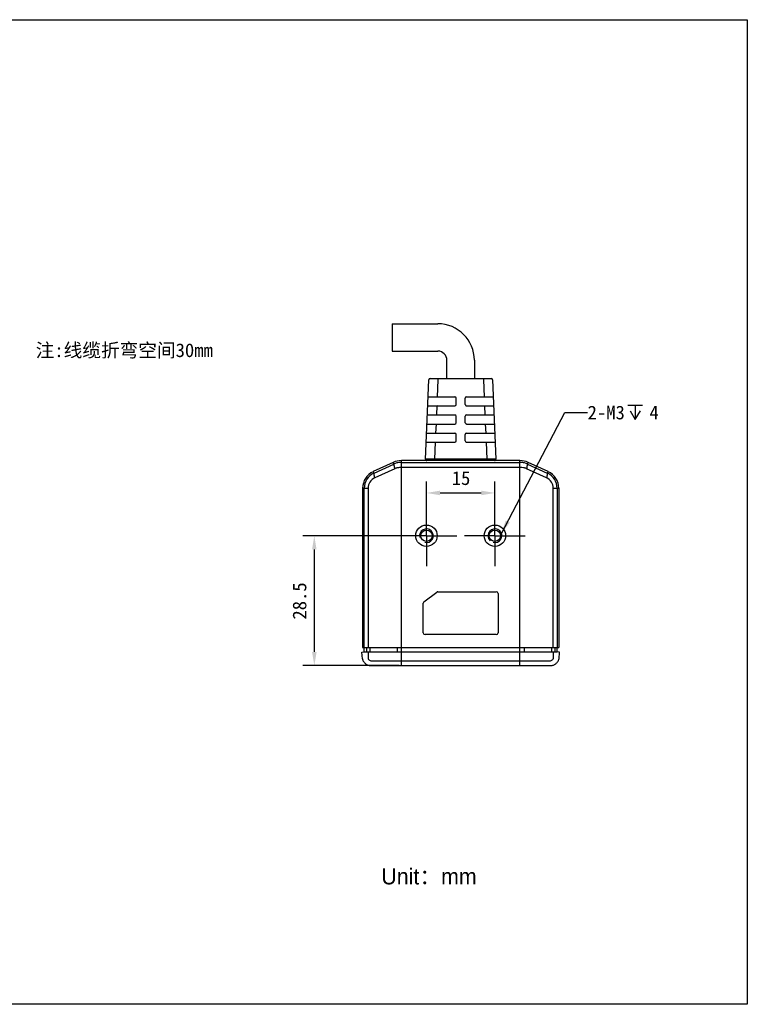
# Model space of a CAD drawing. Header units: millimetres. Extents: x 149 to 486, y 54 to 271.
# Tile 4 of 4: x 327 to 486, y 54 to 271. Entities that reach past the tile are written whole.
import ezdxf

# ---------------------------------------------------------------- set-up
doc = ezdxf.new("R2010")
doc.units = ezdxf.units.MM
doc.header["$LTSCALE"] = 23.1
doc.header["$PDMODE"] = 3
doc.header["$PDSIZE"] = 8
doc.linetypes.add('CENTER', pattern=[0.6, 0.375, -0.075, 0.075, -0.075])
doc.layers.get('0').update_dxf_attribs({"linetype": 'CONTINUOUS'})
doc.layers.get('Defpoints').update_dxf_attribs({"linetype": 'CONTINUOUS'})
for name, color, linetype in [('00_COMPONENTS', 7, 'CONTINUOUS'), ('03_ALL_AXES', 7, 'CONTINUOUS'), ('50_ALL_DETAILS', 7, 'CONTINUOUS'), ('51__DRAFT_DIMS', 7, 'CONTINUOUS')]:
    doc.layers.add(name, color=color, linetype=linetype)
doc.styles.get("Standard").update_dxf_attribs({"font": 'simfang.ttf'})
doc.dimstyles.new('DIMSTYLE_2', dxfattribs={"dimtxt": 3, "dimasz": 3, "dimexe": 2.5, "dimexo": 0.5, "dimgap": 0.75, "dimtad": 1, "dimdsep": 46, "dimtxsty": 'STANDARD', "dimblk": '_FILLED', "dimblk1": '_FILLED', "dimblk2": '_FILLED', "dimcen": 0.09, "dimclrt": 7, "dimazin": 2, "dimtp": 0.2, "dimtm": 0.2, "dimtfac": 1, "dimtofl": 0, "dimtmove": 0, "dimatfit": 3, "dimldrblk": '_FILLED', "dimfxl": 1, "dimtolj": 1, "dimarcsym": 0})
doc.dimstyles.get("Standard").update_dxf_attribs({"dimtxt": 3, "dimasz": 3, "dimexe": 2.5, "dimexo": 0.5, "dimtad": 1, "dimdsep": 46, "dimtxsty": 'STANDARD', "dimblk": '_FILLED', "dimblk1": '_FILLED', "dimblk2": '_FILLED', "dimcen": 0.09, "dimclrt": 3, "dimazin": 2, "dimtol": 1, "dimtp": 0.01, "dimtm": 0.01, "dimtfac": 1, "dimtofl": 0, "dimtmove": 0, "dimatfit": 3, "dimldrblk": '_FILLED', "dimfxl": 1, "dimtolj": 1, "dimarcsym": 0})

# ---------------------------------------------------------------- blocks, each defined once
blk = doc.blocks.new('_FILLED')
at = {"color": 0, "linetype": 'ByBlock'}
blk.add_solid([(0, 0), (-1, 0.167), (-1, -0.167)], dxfattribs=at)
blk = doc.blocks.new('*D82')
at = {"layer": '51__DRAFT_DIMS', "color": 0, "lineweight": -2}
for p, q in [((411.69, 157.3), (388.98, 157.3)), ((391.48, 154.3), (391.48, 131.8)), ((410.07, 128.8), (388.98, 128.8))]:
    blk.add_line(p, q, dxfattribs=at)
at = {"layer": 'Defpoints', "color": 0}
for p in [(412.19, 157.3), (391.48, 128.8), (410.57, 128.8)]:
    blk.add_point(p, dxfattribs=at)
at = {"layer": '51__DRAFT_DIMS', "color": 0, "linetype": 'ByBlock', "lineweight": -2, "xscale": 3, "yscale": 3, "zscale": 3}
for p, rotation in [((391.48, 157.3), 90), ((391.48, 128.8), 270)]:
    blk.add_blockref('_FILLED', p, dxfattribs=dict(at, rotation=rotation))
at = {"layer": '51__DRAFT_DIMS', "color": 7, "insert": (386.73, 142.99), "char_height": 3, "attachment_point": 2, "rotation": 90, "line_spacing_factor": 0.9}
blk.add_mtext('\\A1;28.5', dxfattribs=at)
blk = doc.blocks.new('*D84')
at = {"layer": '51__DRAFT_DIMS', "color": 0, "lineweight": -2}
for p, q in [((416.07, 162.24), (416.07, 169.19)), ((431.07, 162.43), (431.07, 169.19)), ((419.07, 166.69), (428.07, 166.69))]:
    blk.add_line(p, q, dxfattribs=at)
at = {"layer": 'Defpoints', "color": 0}
for p in [(431.07, 166.69), (416.07, 161.74), (431.07, 161.93)]:
    blk.add_point(p, dxfattribs=at)
at = {"layer": '51__DRAFT_DIMS', "color": 0, "linetype": 'ByBlock', "lineweight": -2, "xscale": 3, "yscale": 3, "zscale": 3, "rotation": 180}
blk.add_blockref('_FILLED', (416.07, 166.69), dxfattribs=at)
at = {"layer": '51__DRAFT_DIMS', "color": 0, "linetype": 'ByBlock', "lineweight": -2, "xscale": 3, "yscale": 3, "zscale": 3}
blk.add_blockref('_FILLED', (431.07, 166.69), dxfattribs=at)
at = {"layer": '51__DRAFT_DIMS', "color": 7, "insert": (423.65, 171.44), "char_height": 3, "attachment_point": 2, "line_spacing_factor": 0.9}
blk.add_mtext('\\A1;15', dxfattribs=at)

msp = doc.modelspace()

# ---------------------------------------------------------------- linework, layer by layer
at = {"layer": '00_COMPONENTS'}
for p, q in [((408.566, 203.806), (418.566, 203.807)), ((408.566, 203.806), (408.567, 197.806)), ((408.567, 197.806), (418.567, 197.807)), ((420.567, 191.807), (420.567, 195.807)), ((426.567, 195.807), (426.567, 191.807)), ((415.832, 174.12), (416.59, 191.52)), ((416.89, 191.807), (430.244, 191.807)), ((418.588, 191.52), (418.427, 187.807)), ((418.588, 191.807), (418.588, 191.52)), ((428.546, 191.807), (428.546, 191.52)), ((428.546, 191.52), (428.708, 187.807)), ((430.544, 191.52), (431.304, 174.12)), ((416.341, 185.807), (422.267, 185.807)), ((416.428, 187.807), (422.267, 187.807)), ((418.339, 185.807), (418.252, 183.807)), ((422.567, 186.107), (422.567, 187.507)), ((424.567, 186.107), (424.567, 187.507)), ((424.867, 187.807), (430.706, 187.807)), ((424.867, 185.807), (430.793, 185.807)), ((428.795, 185.807), (428.883, 183.807)), ((416.254, 183.807), (422.267, 183.807)), ((424.867, 183.807), (430.881, 183.807)), ((416.167, 181.806), (422.268, 181.807)), ((418.165, 181.807), (418.078, 179.807)), ((422.567, 182.107), (422.567, 183.507)), ((424.567, 182.107), (424.567, 183.507)), ((424.868, 181.807), (430.968, 181.807)), ((428.97, 181.807), (429.058, 179.807)), ((416.08, 179.806), (422.268, 179.807)), ((422.568, 178.107), (422.568, 179.507)), ((424.568, 178.107), (424.568, 179.507)), ((424.868, 179.807), (431.056, 179.807)), ((415.992, 177.806), (422.268, 177.807)), ((417.99, 177.807), (417.83, 174.12)), ((424.868, 177.807), (431.143, 177.807)), ((429.145, 177.807), (429.306, 174.12)), ((408.74, 173.394), (404.377, 171.36)), ((404.575, 171.054), (408.906, 173.04)), ((408.906, 173.04), (408.74, 173.394)), ((410.568, 128.804), (410.568, 173.799)), ((419.649, 173.799), (410.568, 173.799)), ((410.568, 173.403), (436.568, 173.403)), ((431.005, 173.807), (416.131, 173.806)), ((417.83, 173.807), (417.83, 174.12)), ((429.306, 174.12), (417.83, 174.12)), ((436.568, 173.799), (427.487, 173.799)), ((429.306, 173.807), (429.306, 174.12)), ((436.568, 128.804), (436.568, 173.799)), ((438.23, 173.04), (438.395, 173.394)), ((438.23, 173.04), (442.561, 171.054)), ((442.758, 171.36), (438.395, 173.394)), ((404.529, 171.033), (404.377, 171.36)), ((404.529, 171.033), (404.575, 171.054)), ((409.121, 172.013), (404.745, 170.007)), ((436.568, 172.262), (410.568, 172.262)), ((442.391, 170.007), (438.015, 172.013)), ((442.561, 171.054), (442.606, 171.033)), ((442.606, 171.033), (442.758, 171.36)), ((402.068, 167.734), (402.068, 132.804)), ((402.068, 167.734), (403.273, 167.734)), ((402.417, 132.832), (402.417, 167.734)), ((403.273, 167.734), (403.273, 132.832)), ((443.862, 167.734), (445.068, 167.734)), ((443.862, 132.832), (443.862, 167.734)), ((444.718, 167.734), (444.718, 132.832)), ((445.068, 167.734), (445.068, 132.804)), ((415.527, 142.824), (418.314, 144.924)), ((418.555, 145.004), (431.368, 145.004)), ((431.768, 144.604), (431.768, 136.004)), ((415.368, 136.004), (415.368, 142.504)), ((431.368, 135.604), (415.768, 135.604)), ((401.937, 131.778), (402.436, 131.804)), ((402.068, 132.804), (445.068, 132.804)), ((402.436, 131.804), (402.436, 132.804)), ((402.436, 131.804), (444.715, 131.804)), ((402.912, 132.804), (402.912, 131.804)), ((403.623, 132.804), (403.623, 131.804)), ((409.662, 132.804), (409.662, 131.804)), ((437.474, 132.804), (437.474, 131.804)), ((443.513, 132.804), (443.513, 131.804)), ((444.229, 132.804), (444.229, 131.804)), ((444.715, 131.804), (444.715, 132.804)), ((445.204, 131.778), (444.715, 131.804)), ((402.011, 130.261), (401.932, 131.777)), ((401.932, 131.777), (401.932, 131.777)), ((401.937, 131.778), (401.937, 131.778)), ((402.011, 130.262), (402.011, 130.261)), ((402.02, 130.212), (402.032, 130.175)), ((403.274, 131.777), (403.294, 130.298)), ((442.927, 129.786), (404.208, 129.786)), ((443.862, 131.777), (443.842, 130.298)), ((445.101, 130.166), (445.116, 130.212)), ((445.116, 130.211), (445.116, 130.212)), ((445.124, 130.261), (445.204, 131.778)), ((445.204, 131.778), (445.204, 131.778)), ((403.816, 128.807), (403.864, 128.805)), ((403.927, 128.804), (443.31, 128.807))]:
    msp.add_line(p, q, dxfattribs=at)
for points in [[(402.011, 130.261), (402.012, 130.251), (402.014, 130.236), (402.017, 130.222), (402.02, 130.212)], [(402.032, 130.175), (402.084, 130.035), (402.146, 129.899), (402.219, 129.769), (402.301, 129.644), (402.392, 129.525), (402.492, 129.414), (402.6, 129.31), (402.715, 129.215), (402.837, 129.129), (402.965, 129.052), (403.098, 128.985), (403.236, 128.928), (403.377, 128.882), (403.522, 128.846), (403.668, 128.821), (403.816, 128.807)], [(443.31, 128.807), (443.457, 128.82), (443.604, 128.844), (443.749, 128.879), (443.89, 128.925), (444.028, 128.981), (444.162, 129.047), (444.29, 129.123), (444.413, 129.209), (444.528, 129.304), (444.637, 129.407), (444.737, 129.518), (444.829, 129.636), (444.912, 129.76), (444.985, 129.891), (445.048, 130.026), (445.101, 130.166)], [(445.116, 130.212), (445.117, 130.217), (445.12, 130.227), (445.122, 130.236), (445.123, 130.247), (445.123, 130.249)]]:
    msp.add_lwpolyline(points, dxfattribs=at)
for centre, radius in [((416.068, 157.303), 2.35), ((416.068, 157.303), 1.25), ((431.068, 157.303), 2.35), ((431.068, 157.303), 1.25)]:
    msp.add_circle(centre, radius, dxfattribs=at)
for centre, radius, start, end in [((418.567, 195.807), 8, 0.003, 90.003), ((418.567, 195.807), 2, 0.003, 90.003), ((416.89, 191.507), 0.3, 90.003, 177.503), ((430.244, 191.507), 0.3, 2.503, 90.003), ((418.441, 186.103), 0.296, 270.02306, 302.65066), ((422.267, 187.507), 0.3, 0.003, 90.003), ((422.267, 186.107), 0.3, 270.003, 0.003), ((424.867, 187.507), 0.3, 90.003, 180.003), ((424.867, 186.107), 0.3, 180.003, 270.003), ((422.267, 183.507), 0.3, 0.003, 90.003), ((424.867, 183.507), 0.3, 90.003, 180.003), ((422.267, 182.107), 0.3, 270.003, 0.003), ((424.867, 182.107), 0.3, 180.003, 270.003), ((422.268, 179.507), 0.3, 0.003, 90.003), ((424.868, 179.507), 0.3, 90.003, 180.003), ((422.268, 178.107), 0.3, 270.003, 0.003), ((424.868, 178.107), 0.3, 180.003, 270.003), ((410.568, 169.475), 4.324, 90, 115), ((410.504, 169.559), 3.83, 114.45831, 114.66708), ((479.891, 187.281), 72.419, 191.42417, 192.02648), ((410.917, 168.653), 4.827, 114.12224, 114.45857), ((410.55, 169.469), 3.931, 104.88692, 114.11444), ((410.568, 169.403), 4, 89.99986, 104.88667), ((416.131, 174.106), 0.3, 177.503, 270.003), ((431.005, 174.107), 0.3, 270.003, 2.503), ((436.568, 169.475), 4.324, 65, 90), ((436.568, 169.403), 4, 75.11342, 90.00005), ((436.585, 169.469), 3.931, 65.88554, 75.1131), ((367.238, 187.282), 72.425, 347.97352, 348.57578), ((436.219, 168.653), 4.827, 65.54143, 65.87776), ((436.631, 169.559), 3.83, 65.33292, 65.54168), ((406.068, 167.734), 4, 115, 180), ((406.05, 167.734), 3.633, 114.7476, 179.99983), ((330.644, 158.42), 74.975, 9.02911, 9.61707), ((410.267, 169.466), 2.793, 105.2434, 114.22234), ((409.681, 171.595), 0.585, 100.53201, 104.66839), ((437.455, 171.595), 0.585, 75.33214, 79.46965), ((436.869, 169.466), 2.793, 65.77744, 74.75691), ((516.499, 158.419), 74.982, 170.38296, 170.97086), ((441.085, 167.734), 3.633, 0.00026, 65.25231), ((441.068, 167.734), 4, 0, 65), ((405.765, 167.734), 2.491, 114.16521, 179.98412), ((441.371, 167.734), 2.491, 0.01501, 65.83531), ((416.068, 157.303), 1.5, 255, 195), ((431.068, 157.303), 1.5, 255, 195), ((418.555, 144.604), 0.4, 90, 127), ((431.368, 144.604), 0.4, 0, 90), ((415.768, 142.504), 0.4, 127, 180), ((415.768, 136.004), 0.4, 180, 270), ((431.368, 136.004), 0.4, 270, 0), ((404.208, 129.043), 0.743, 89.99869, 92.02526), ((442.927, 129.043), 0.743, 87.97476, 90.0011), ((444.927, 130.271), 0.198, 350.29769, 353.52334), ((444.928, 130.271), 0.197, 353.52995, 357.05547), ((403.927, 130.795), 1.991, 266.2933, 268.17917), ((403.927, 130.797), 1.992, 268.17955, 269.99916)]:
    msp.add_arc(centre, radius, start, end, dxfattribs=at)
for points, knots in [([(408.918, 173.046), (408.907, 173.039), (408.901, 173.011), (408.901, 172.975), (408.905, 172.95), (408.907, 172.936)], [0, 0, 0, 0, 0.3508816, 0.637745, 1, 1, 1, 1]), ([(417.83, 174.12), (417.7, 174.121), (417.445, 174.122), (417.075, 174.124), (416.782, 174.125), (416.566, 174.125), (416.421, 174.125), (416.29, 174.125), (416.174, 174.125), (416.073, 174.124), (416, 174.124), (415.95, 174.123), (415.919, 174.123), (415.893, 174.122), (415.872, 174.122), (415.855, 174.121), (415.844, 174.121), (415.837, 174.121), (415.834, 174.12), (415.833, 174.12), (415.832, 174.12), (415.832, 174.12)], [0, 0, 0, 0, 0.1950655, 0.3826901, 0.5555537, 0.6343844, 0.7070916, 0.7729895, 0.8314263, 0.8818525, 0.9237871, 0.9414408, 0.9568328, 0.9699242, 0.9806778, 0.9890711, 0.9950911, 0.9972078, 0.9987278, 0.9996526, 1, 1, 1, 1]), ([(431.304, 174.12), (431.304, 174.121), (431.303, 174.121), (431.302, 174.121), (431.298, 174.121), (431.292, 174.122), (431.281, 174.122), (431.264, 174.123), (431.243, 174.123), (431.217, 174.124), (431.186, 174.124), (431.136, 174.125), (431.063, 174.125), (430.962, 174.125), (430.846, 174.126), (430.714, 174.126), (430.57, 174.126), (430.353, 174.125), (430.061, 174.124), (429.691, 174.123), (429.436, 174.121), (429.306, 174.12)], [0, 0, 0, 0, 0.0003474, 0.001272, 0.0027918, 0.0049082, 0.0109279, 0.019322, 0.0300783, 0.043175, 0.058574, 0.0762356, 0.1181872, 0.1686402, 0.2270932, 0.2930053, 0.3657185, 0.4445382, 0.6173615, 0.8049348, 1, 1, 1, 1]), ([(438.217, 173.046), (438.229, 173.039), (438.235, 173.011), (438.234, 172.975), (438.231, 172.95), (438.228, 172.936)], [0, 0, 0, 0, 0.3508819, 0.6377451, 1, 1, 1, 1]), ([(404.575, 171.054), (404.564, 171.048), (404.558, 171.019), (404.559, 170.983), (404.563, 170.959), (404.565, 170.945)], [0, 0, 0, 0, 0.3494494, 0.6367342, 1, 1, 1, 1]), ([(409.062, 172.191), (409.065, 172.178), (409.075, 172.143), (409.093, 172.083), (409.111, 172.037), (409.121, 172.013)], [0, 0, 0, 0, 0.214058, 0.5877247, 1, 1, 1, 1]), ([(410.568, 172.262), (410.484, 172.262), (410.151, 172.254), (409.818, 172.216), (409.574, 172.17)], [0, 0, 0, 0, 0.2525819, 1, 1, 1, 1]), ([(437.562, 172.17), (437.481, 172.185), (437.152, 172.239), (436.819, 172.262), (436.568, 172.262)], [0, 0, 0, 0, 0.2467626, 1, 1, 1, 1]), ([(438.074, 172.191), (438.071, 172.178), (438.054, 172.118), (438.034, 172.059), (438.015, 172.013)], [0, 0, 0, 0, 0.2141441, 1, 1, 1, 1]), ([(442.561, 171.054), (442.572, 171.048), (442.578, 171.019), (442.577, 170.983), (442.573, 170.959), (442.57, 170.945)], [0, 0, 0, 0, 0.3494494, 0.6367343, 1, 1, 1, 1]), ([(404.69, 170.186), (404.693, 170.158), (404.709, 170.096), (404.732, 170.038), (404.745, 170.007)], [0, 0, 0, 0, 0.459932, 1, 1, 1, 1]), ([(442.446, 170.186), (442.442, 170.158), (442.426, 170.096), (442.404, 170.038), (442.391, 170.007)], [0, 0, 0, 0, 0.4597766, 1, 1, 1, 1]), ([(404.182, 129.786), (404.093, 129.782), (403.914, 129.801), (403.661, 129.901), (403.444, 130.068), (403.336, 130.217), (403.294, 130.298)], [0, 0, 0, 0, 0.2468155, 0.4955228, 0.7466607, 1, 1, 1, 1]), ([(443.842, 130.298), (443.799, 130.217), (443.691, 130.068), (443.474, 129.901), (443.222, 129.801), (443.042, 129.782), (442.954, 129.786)], [0, 0, 0, 0, 0.2535582, 0.5045961, 0.7531599, 1, 1, 1, 1])]:
    msp.add_open_spline(points, degree=3, knots=knots, dxfattribs=at)
msp.add_open_spline([(401.932, 131.777), (401.933, 131.778), (401.935, 131.778), (401.937, 131.778)], degree=3, dxfattribs=at)
at = {"layer": '03_ALL_AXES', "linetype": 'CENTER'}
for p, q in [((416.068, 157.303), (416.068, 163.953)), ((431.068, 157.303), (431.068, 163.953)), ((416.068, 157.303), (409.418, 157.303)), ((416.068, 157.303), (416.068, 150.653)), ((416.068, 157.303), (422.718, 157.303)), ((431.068, 157.303), (424.418, 157.303)), ((431.068, 157.303), (437.718, 157.303)), ((431.068, 157.303), (431.068, 150.653))]:
    msp.add_line(p, q, dxfattribs=at)
at = {"layer": '50_ALL_DETAILS'}
for p, q in [((460.205, 185.965), (463.455, 185.965)), ((461.83, 185.965), (461.83, 182.84))]:
    msp.add_line(p, q, dxfattribs=at)
msp.add_lwpolyline([(460.705, 184.715), (461.83, 182.84), (462.955, 184.715)], dxfattribs=at)
at = {"layer": '51__DRAFT_DIMS'}
msp.add_lwpolyline([(149.067, 270.535), (486.403, 270.535), (486.403, 54.485), (149.067, 54.485)], close=True, dxfattribs=at)
msp.add_arc((431.068, 157.303), 1.5, 180, 227.84447, dxfattribs=at)

# ---------------------------------------------------------------- texts
at = {"insert": (392.176, 84.297), "char_height": 3.5, "width": 38.96821, "attachment_point": 1}
msp.add_mtext('{\\fFZLanTingHei-R-GBK|b0|i0|c134|p2;^IUnit：mm}', dxfattribs=at)
at = {"layer": '50_ALL_DETAILS'}
for s, p in [('注:线缆折弯空间30mm', (330.39, 196.506)), ('2-M3', (451.392, 182.84)), ('4', (464.955, 182.84))]:
    msp.add_text(s, height=3, dxfattribs=at).set_placement(p)

# ---------------------------------------------------------------- dimensions: what is measured, and where the dimension line sits
at = {"layer": '51__DRAFT_DIMS'}
dim = msp.add_linear_dim(base=(431.068, 166.686), p1=(416.068, 161.735), p2=(431.068, 161.929), dimstyle='DIMSTYLE_2', dxfattribs=at)
dim.commit()
dim.dimension.update_dxf_attribs({"geometry": '*D84', "text_midpoint": (423.653, 166.686), "dimtype": 160})
dim = msp.add_linear_dim(base=(391.479, 128.804), p1=(412.19, 157.303), p2=(410.568, 128.804), angle=270, dimstyle='DIMSTYLE_2', dxfattribs=at)
dim.commit()
dim.dimension.update_dxf_attribs({"geometry": '*D82', "text_midpoint": (391.479, 142.992), "dimtype": 160})

# ---------------------------------------------------------------- leaders
at = {"layer": '50_ALL_DETAILS'}
msp.add_leader([(432.494, 157.766), (446.392, 184.34), (451.392, 184.34)], dimstyle='STANDARD', override={"dimtad": 0}, dxfattribs=at)

doc.saveas('drawing.dxf')
